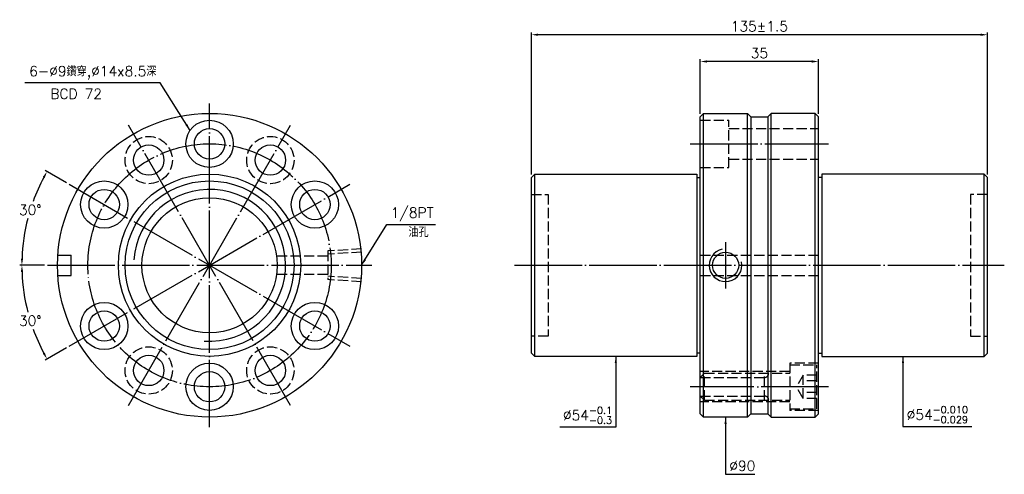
# Model space of a CAD drawing. Header units: millimetres. Extents: x 1584 to 1876, y -363 to -228.
import ezdxf

# ---------------------------------------------------------------- set-up
doc = ezdxf.new("R2010")
doc.units = ezdxf.units.MM
doc.linetypes.add('CENTER', pattern=[22, 20, -1, 0, -1])
doc.linetypes.add('DASHED', pattern=[4, 3, -1])
for name, color, linetype in [('DDVIEW', 7, 'Continuous'), ('NT', 7, 'Continuous'), ('NT-DIM', 2, 'Continuous')]:
    doc.layers.add(name, color=color, linetype=linetype)
doc.styles.get("Standard").update_dxf_attribs({"font": 'simplex.shx', "bigfont": 'chineset.shx'})
doc.dimstyles.new('ISO-25', dxfattribs={"dimtxt": 3, "dimasz": 2, "dimexe": 0.646, "dimexo": 0.862, "dimgap": 1, "dimtad": 1, "dimdec": 3, "dimdsep": 46, "dimtxsty": 'Standard', "dimcen": 1.5, "dimclrd": 256, "dimclre": 256, "dimclrt": 256, "dimazin": 2, "dimtfac": 1, "dimtdec": 3, "dimtmove": 0, "dimatfit": 3, "dimfxl": 0, "dimtolj": 1, "dimlwd": -1, "dimlwe": -1, "dimarcsym": 0})

# ---------------------------------------------------------------- blocks, each defined once
blk = doc.blocks.new('*D0')
at = {"layer": 'Defpoints', "color": 0}
for p in [(1598.88, -277), (1585.74, -291.35), (1592.45, -301), (1688.45, -301), (1682.02, -325)]:
    blk.add_point(p, dxfattribs=at)
at = {"layer": 'NT-DIM'}
for p, q in [((1598.13, -276.57), (1591.78, -272.9)), ((1591.59, -301), (1584.25, -301))]:
    blk.add_line(p, q, dxfattribs=at)
for start, end in [(152.0628, 160.0643), (165.4954, 177.9372)]:
    blk.add_arc((1640.45, -301), 55.55, start, end, dxfattribs=at)
for points in [[(1591.08, -274.81), (1591.66, -275.13), (1592.34, -273.22)], [(1585.26, -299), (1584.6, -298.99), (1584.9, -301)]]:
    blk.add_solid(points, dxfattribs=at)
at = {"layer": 'NT-DIM', "insert": (1587.38, -284.57), "char_height": 3, "attachment_point": 5, "rotation": 1}
blk.add_mtext('\\A1;30°', dxfattribs=at)
blk = doc.blocks.new('*D1')
at = {"layer": 'Defpoints', "color": 0}
for p in [(1682.02, -277), (1592.45, -301), (1688.45, -301), (1585.74, -310.64), (1598.88, -325)]:
    blk.add_point(p, dxfattribs=at)
at = {"layer": 'NT-DIM'}
for p, q in [((1591.59, -301), (1584.25, -301)), ((1598.13, -325.43), (1591.78, -329.1))]:
    blk.add_line(p, q, dxfattribs=at)
for start, end in [(182.0628, 194.531), (199.9035, 207.9372)]:
    blk.add_arc((1640.45, -301), 55.55, start, end, dxfattribs=at)
for points in [[(1584.6, -303), (1585.26, -302.99), (1584.9, -301)], [(1591.66, -326.86), (1591.08, -327.19), (1592.34, -328.77)]]:
    blk.add_solid(points, dxfattribs=at)
at = {"layer": 'NT-DIM', "insert": (1587.38, -317.42), "char_height": 3, "attachment_point": 5, "rotation": 1}
blk.add_mtext('\\A1;30°', dxfattribs=at)
blk = doc.blocks.new('*D2')
at = {"layer": 'Defpoints', "color": 0}
for p in [(1785.71, -240.6), (1785.71, -257), (1820.71, -257)]:
    blk.add_point(p, dxfattribs=at)
at = {"layer": 'NT-DIM'}
for p, q in [((1785.71, -256.13), (1785.71, -239.95)), ((1818.71, -240.6), (1787.71, -240.6)), ((1820.71, -256.13), (1820.71, -239.95))]:
    blk.add_line(p, q, dxfattribs=at)
for points in [[(1787.71, -240.26), (1787.71, -240.93), (1785.71, -240.6)], [(1818.71, -240.26), (1818.71, -240.93), (1820.71, -240.6)]]:
    blk.add_solid(points, dxfattribs=at)
at = {"layer": 'NT-DIM', "insert": (1803.21, -238.1), "char_height": 3, "attachment_point": 5}
blk.add_mtext('\\A1;35', dxfattribs=at)
blk = doc.blocks.new('*D3')
at = {"layer": 'Defpoints', "color": 0}
for p in [(1735.71, -232.67), (1735.71, -275), (1870.71, -275)]:
    blk.add_point(p, dxfattribs=at)
at = {"layer": 'NT-DIM'}
for p, q in [((1735.71, -274.13), (1735.71, -232.02)), ((1868.71, -232.67), (1737.71, -232.67)), ((1870.71, -274.13), (1870.71, -232.02))]:
    blk.add_line(p, q, dxfattribs=at)
for points in [[(1737.71, -232.33), (1737.71, -233), (1735.71, -232.67)], [(1868.71, -232.33), (1868.71, -233), (1870.71, -232.67)]]:
    blk.add_solid(points, dxfattribs=at)
at = {"layer": 'NT-DIM', "insert": (1803.21, -230.17), "char_height": 3, "attachment_point": 5}
blk.add_mtext('\\A1;135%%P1.5', dxfattribs=at)

msp = doc.modelspace()

# ---------------------------------------------------------------- linework, layer by layer
at = {"linetype": 'Continuous'}
for centre, radius in [((1640.4486, -300.997), 45), ((1640.4486, -264.997), 7), ((1640.4486, -264.997), 4.5), ((1622.4486, -269.82), 4.5), ((1658.4486, -269.82), 4.5), ((1609.2717, -282.997), 7), ((1640.4486, -300.997), 27), ((1671.6255, -282.997), 7), ((1609.2717, -282.997), 4.5), ((1671.6255, -282.997), 4.5), ((1609.2717, -318.997), 7), ((1609.2717, -318.997), 4.5), ((1671.6255, -318.997), 7), ((1671.6255, -318.997), 4.5), ((1622.4486, -332.1739), 4.5), ((1658.4486, -332.1739), 4.5), ((1640.4486, -336.997), 7), ((1640.4486, -336.997), 4.5)]:
    msp.add_circle(centre, radius, dxfattribs=at)
at = {"layer": 'DDVIEW', "color": 3, "linetype": 'CENTER'}
for p, q in [((1640.4486, -348.997), (1640.4486, -252.997)), ((1664.4486, -342.5662), (1616.4486, -259.4277)), ((1616.4486, -342.5662), (1664.4486, -259.4277)), ((1598.8794, -324.997), (1682.0178, -276.997)), ((1598.8794, -276.997), (1682.0178, -324.997)), ((1592.4486, -300.997), (1688.4486, -300.997))]:
    msp.add_line(p, q, dxfattribs=at)
at = {"layer": 'DDVIEW', "color": 1, "linetype": 'DASHED'}
for p, q in [((1685.4486, -296.133), (1675.4486, -296.758)), ((1675.4486, -296.758), (1675.4486, -305.236)), ((1685.4486, -297.1058), (1675.4486, -297.7308)), ((1675.4486, -298.247), (1660.2586, -298.247)), ((1675.4486, -303.747), (1660.2586, -303.747)), ((1685.4486, -304.8882), (1675.4486, -304.2632)), ((1685.4486, -305.861), (1675.4486, -305.236))]:
    msp.add_line(p, q, dxfattribs=at)
at = {"layer": 'DDVIEW'}
for p, q in [((1595.5487, -297.997), (1599.4486, -297.997)), ((1599.4486, -303.997), (1599.4486, -297.997)), ((1595.5487, -303.997), (1599.4486, -303.997))]:
    msp.add_line(p, q, dxfattribs=at)
at = {"layer": 'DDVIEW', "color": 3, "linetype": 'CENTER'}
msp.add_circle((1640.4486, -300.997), 36, dxfattribs=at)
at = {"layer": 'DDVIEW', "color": 1, "linetype": 'DASHED'}
for centre in [(1622.4486, -269.82), (1658.4486, -269.82), (1622.4486, -332.1739), (1658.4486, -332.1739)]:
    msp.add_circle(centre, 7, dxfattribs=at)
at = {"layer": 'DDVIEW'}
for radius in [25, 20]:
    msp.add_circle((1640.4486, -300.997), radius, dxfattribs=at)
at = {"layer": 'DDVIEW', "color": 5}
msp.add_arc((1640.4486, -300.997), 22.5, 265.890583, 175.890583, dxfattribs=at)
at = {"layer": 'NT'}
for p, q in [((1785.7088, -256.997), (1786.7088, -255.997)), ((1786.7088, -255.997), (1799.7088, -255.997)), ((1786.7088, -345.997), (1786.7088, -255.997)), ((1799.7088, -255.997), (1800.7088, -256.997)), ((1799.7088, -345.997), (1799.7088, -255.997)), ((1806.7088, -255.997), (1805.7088, -256.997)), ((1819.7088, -255.997), (1806.7088, -255.997)), ((1806.7088, -345.997), (1806.7088, -255.997)), ((1820.7088, -256.997), (1819.7088, -255.997)), ((1819.7088, -345.997), (1819.7088, -255.997)), ((1785.7088, -344.997), (1785.7088, -256.997)), ((1800.7088, -256.997), (1800.7088, -344.997)), ((1800.7088, -256.997), (1805.7088, -256.997)), ((1805.7088, -256.997), (1805.7088, -344.997)), ((1820.7088, -344.997), (1820.7088, -256.997)), ((1735.7088, -274.997), (1736.7088, -273.997)), ((1735.7088, -326.997), (1735.7088, -274.997)), ((1736.7088, -273.997), (1784.7088, -273.997)), ((1736.7088, -327.997), (1736.7088, -273.997)), ((1784.7088, -273.997), (1784.7088, -327.997)), ((1784.7088, -274.997), (1785.7088, -274.997)), ((1821.7088, -274.997), (1820.7088, -274.997)), ((1869.7088, -273.997), (1821.7088, -273.997)), ((1821.7088, -273.997), (1821.7088, -327.997)), ((1870.7088, -274.997), (1869.7088, -273.997)), ((1869.7088, -327.997), (1869.7088, -273.997)), ((1870.7088, -326.997), (1870.7088, -274.997)), ((1736.7088, -327.997), (1735.7088, -326.997)), ((1784.7088, -327.997), (1736.7088, -327.997)), ((1785.7088, -326.997), (1784.7088, -326.997)), ((1820.7088, -326.997), (1821.7088, -326.997)), ((1821.7088, -327.997), (1869.7088, -327.997)), ((1869.7088, -327.997), (1870.7088, -326.997)), ((1786.7088, -345.997), (1785.7088, -344.997)), ((1799.7088, -345.997), (1786.7088, -345.997)), ((1800.7088, -344.997), (1799.7088, -345.997)), ((1800.7088, -344.997), (1805.7088, -344.997)), ((1805.7088, -344.997), (1806.7088, -345.997)), ((1806.7088, -345.997), (1819.7088, -345.997)), ((1819.7088, -345.997), (1820.7088, -344.997))]:
    msp.add_line(p, q, dxfattribs=at)
at = {"layer": 'NT', "color": 1, "linetype": 'DASHED'}
for p, q in [((1785.7088, -257.997), (1794.2088, -257.997)), ((1794.2088, -271.997), (1794.2088, -257.997)), ((1794.2088, -260.497), (1820.7088, -260.497)), ((1794.2088, -269.497), (1820.7088, -269.497)), ((1785.7088, -271.997), (1794.2088, -271.997)), ((1735.7088, -279.997), (1740.7088, -279.997)), ((1740.7088, -279.997), (1740.7088, -321.997)), ((1870.7088, -279.997), (1865.7088, -279.997)), ((1865.7088, -279.997), (1865.7088, -321.997)), ((1785.7088, -297.997), (1820.7088, -297.997)), ((1785.7088, -303.997), (1820.7088, -303.997)), ((1740.7088, -321.997), (1735.7088, -321.997)), ((1865.7088, -321.997), (1870.7088, -321.997)), ((1820.7088, -329.997), (1812.2088, -329.997)), ((1812.2088, -329.997), (1812.2088, -343.997)), ((1812.2088, -330.497), (1820.2088, -330.497)), ((1820.2088, -343.497), (1820.2088, -330.497)), ((1812.2088, -332.497), (1785.7088, -332.497)), ((1786.9588, -332.997), (1785.7088, -334.247)), ((1785.7088, -334.247), (1804.7088, -334.247)), ((1786.9588, -340.997), (1786.9588, -332.997)), ((1786.9588, -332.997), (1812.2088, -332.997)), ((1804.7088, -340.997), (1804.7088, -332.997)), ((1816.2088, -333.5329), (1814.2088, -336.997)), ((1820.2088, -333.5329), (1816.2088, -333.5329)), ((1816.2088, -340.4611), (1816.2088, -333.5329)), ((1816.2088, -340.4611), (1814.2088, -336.997)), ((1820.2088, -335.2649), (1816.2088, -335.2649)), ((1786.9588, -340.997), (1785.7088, -339.747)), ((1785.7088, -339.747), (1804.7088, -339.747)), ((1786.9588, -340.997), (1812.2088, -340.997)), ((1820.2088, -338.729), (1816.2088, -338.729)), ((1820.2088, -340.4611), (1816.2088, -340.4611)), ((1812.2088, -341.497), (1785.7088, -341.497)), ((1812.2088, -343.497), (1820.2088, -343.497)), ((1820.7088, -343.997), (1812.2088, -343.997))]:
    msp.add_line(p, q, dxfattribs=at)
at = {"layer": 'NT', "color": 3, "linetype": 'CENTER'}
for p, q in [((1782.7088, -264.997), (1823.7088, -264.997)), ((1793.2088, -294.122), (1793.2088, -307.8719)), ((1730.7088, -300.997), (1875.7088, -300.997)), ((1823.7088, -336.997), (1782.7088, -336.997))]:
    msp.add_line(p, q, dxfattribs=at)
at = {"layer": 'NT', "linetype": 'ByBlock'}
msp.add_circle((1793.2088, -300.997), 3.8749, dxfattribs=at)
at = {"layer": 'NT', "color": 5, "linetype": 'ByBlock'}
msp.add_arc((1793.2088, -300.997), 4.8386, 101.927372, 11.927372, dxfattribs=at)
at = {"layer": 'NT', "color": 1, "linetype": 'DASHED'}
for centre, start, end in [((1804.7088, -332.997), 270, 0), ((1804.7088, -340.997), 0, 90)]:
    msp.add_arc(centre, 1.25, start, end, dxfattribs=at)

# ---------------------------------------------------------------- texts
at = {"layer": 'NT-DIM', "char_height": 3}
for s, insert, attachment_point in [('6-%%C9鑽穿,%%C14x8.5深', (1624.7343, -245.8833), 9), ('BCD 72', (1593.3215, -251.6616), 7), ('\\A1;1/8PT', (1694.0439, -287.8957), 7), ('油孔', (1699.2913, -292.6402), 7), ('\\A1;%%C54{\\H0.7x;\\S-0.1^ -0.3;}', (1759.6088, -347.9613), 9), ('\\A1;%%C54{\\H0.7x;\\S-0.010^ -0.029;}', (1846.8088, -347.8081), 7), ('%%C90', (1794.3088, -361.9565), 7)]:
    msp.add_mtext(s, dxfattribs=dict(at, insert=insert, attachment_point=attachment_point))

# ---------------------------------------------------------------- dimensions: what is measured, and where the dimension line sits
at = {"layer": 'NT-DIM'}
dim = msp.add_linear_dim(base=(1735.7088, -232.6666), p1=(1870.7088, -274.997), p2=(1735.7088, -274.997), text='<>%%P1.5', dimstyle='ISO-25', dxfattribs=at)
dim.commit()
dim.dimension.update_dxf_attribs({"geometry": '*D3', "text_midpoint": (1803.2088, -230.1666)})
dim = msp.add_linear_dim(base=(1785.7088, -240.5963), p1=(1820.7088, -256.997), p2=(1785.7088, -256.997), dimstyle='ISO-25', dxfattribs=at)
dim.commit()
dim.dimension.update_dxf_attribs({"geometry": '*D2', "text_midpoint": (1803.2088, -238.0963)})
for base, line2, picture, middle in [((1585.7391, -291.3502), ((1598.8794, -276.997), (1682.0178, -324.997)), '*D0', (1587.3793, -284.5703)), ((1585.7391, -310.6437), ((1598.8794, -324.997), (1682.0178, -276.997)), '*D1', (1587.3793, -317.4236))]:
    dim = msp.add_angular_dim_2l(base=base, line1=((1592.4486, -300.997), (1688.4486, -300.997)), line2=line2, dimstyle='ISO-25', dxfattribs=at)
    dim.commit()
    dim.dimension.update_dxf_attribs({"geometry": picture, "text_midpoint": middle, "dimtype": 130, "text_rotation": 1})

# ---------------------------------------------------------------- leaders
at = {"layer": 'NT-DIM', "annotation_type": 0, "has_hookline": 1}
for points, hookline_direction, text_width in [([(1634.6766, -261.0366), (1625.834, -246.8762), (1625.7343, -246.8833)], 1, 39), ([(1685.4486, -300.997), (1692.944, -288.8902), (1693.0439, -288.8957)], 0, 13.2857), ([(1760.7088, -327.997), (1760.7088, -348.9613), (1760.6088, -348.9613)], 1, 15.4286), ([(1845.7088, -327.997), (1845.7088, -348.8081), (1845.8088, -348.8081)], 0, 19.3286), ([(1793.2088, -345.997), (1793.2088, -362.9565), (1793.3088, -362.9565)], 0, 7.5714)]:
    msp.add_leader(points, dimstyle='ISO-25', dxfattribs=dict(at, hookline_direction=hookline_direction, text_width=text_width))

doc.saveas('drawing.dxf')
